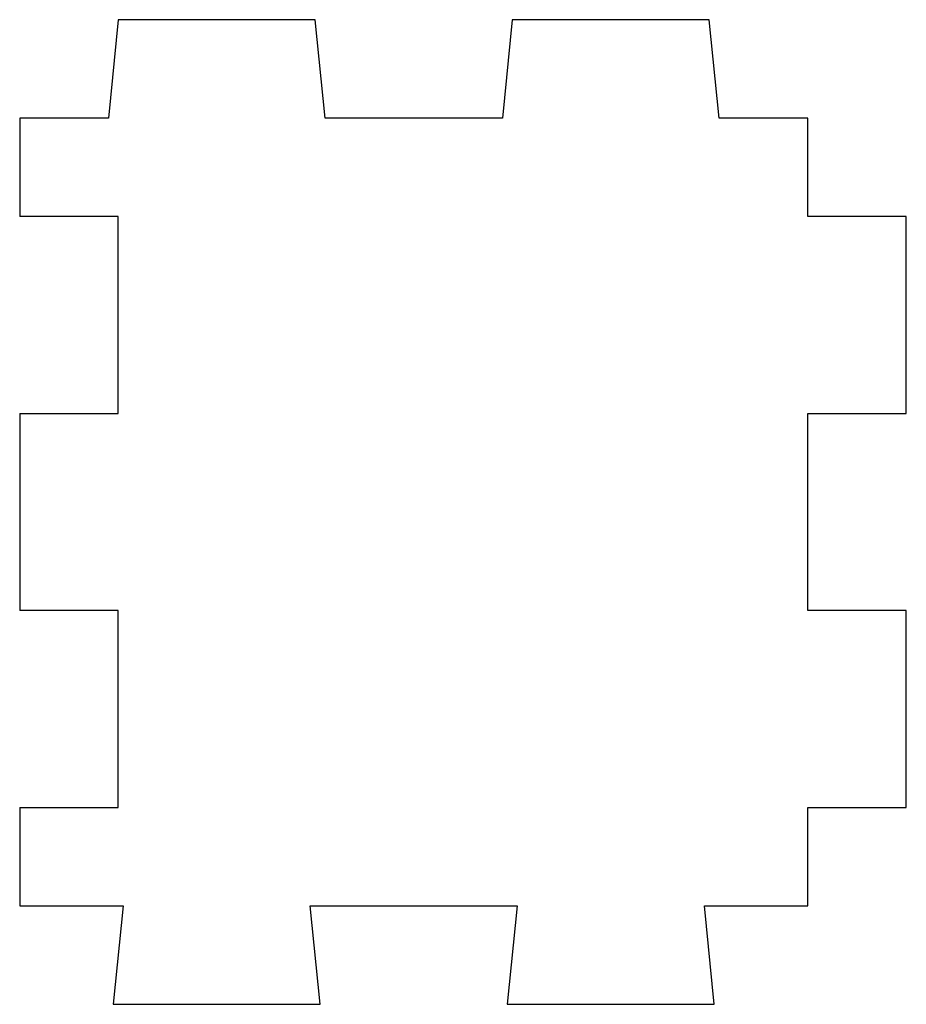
# Model space of a CAD drawing. Header units: millimetres. Extents: x 0 to 45, y -5 to 45.
import ezdxf

# ---------------------------------------------------------------- set-up
doc = ezdxf.new("R2010")
doc.units = ezdxf.units.MM

msp = doc.modelspace()

# ---------------------------------------------------------------- linework, layer by layer
at = {"color": 7, "linetype": 'Continuous', "lineweight": 25}
for p, q in [((5, 45), (4.5, 40)), ((15, 45), (5, 45)), ((15.5, 40), (15, 45)), ((25, 45), (24.5, 40)), ((35, 45), (25, 45)), ((35.5, 40), (35, 45)), ((4.5, 40), (0, 40)), ((0, 40), (0, 35)), ((24.5, 40), (15.5, 40)), ((40, 40), (35.5, 40)), ((40, 35), (40, 40)), ((5, 35), (0, 35)), ((5, 25), (5, 35)), ((45, 35), (40, 35)), ((45, 25), (45, 35)), ((0, 25), (0, 15)), ((0, 25), (5, 25)), ((40, 15), (40, 25)), ((40, 25), (45, 25)), ((5, 15), (0, 15)), ((5, 5), (5, 15)), ((45, 15), (40, 15)), ((45, 5), (45, 15)), ((0, 5), (5, 5)), ((0, 5), (0, 0)), ((40, 0), (40, 5)), ((40, 5), (45, 5)), ((0, 0), (5.25, 0)), ((5.25, 0), (4.75, -5)), ((15.25, -5), (14.75, 0)), ((14.75, 0), (25.25, 0)), ((25.25, 0), (24.75, -5)), ((35.25, -5), (34.75, 0)), ((34.75, 0), (40, 0)), ((4.75, -5), (15.25, -5)), ((24.75, -5), (35.25, -5))]:
    msp.add_line(p, q, dxfattribs=at)

doc.saveas('drawing.dxf')
